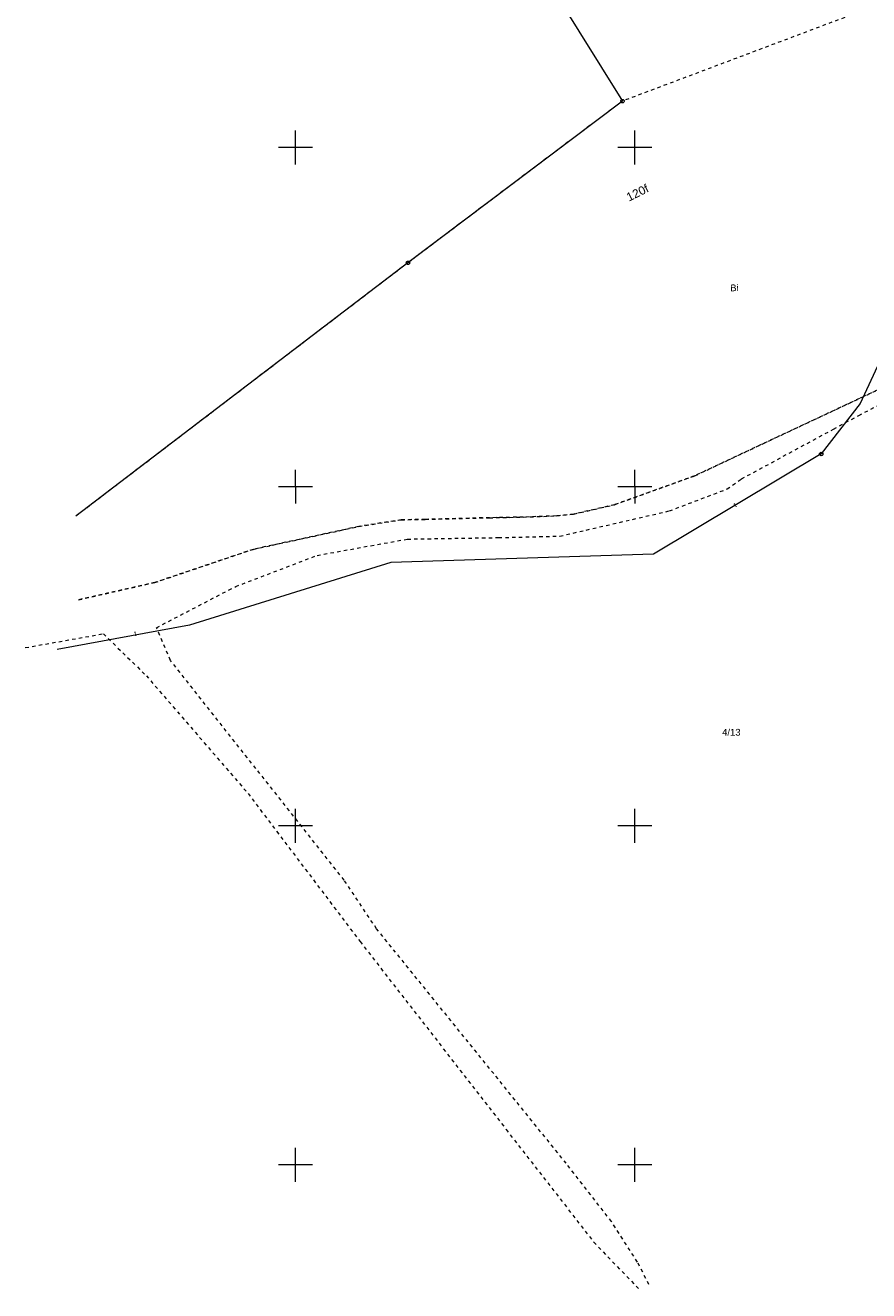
# Model space of a CAD drawing. Extents: x 5474185 to 5474933, y 5916077 to 5916824.
# Tile 1 of 256: x 5474210 to 5474334, y 5916131 to 5916318. Entities that reach past the tile are written whole.
import ezdxf
from ezdxf.enums import TextEntityAlignment as Align

# ---------------------------------------------------------------- set-up
doc = ezdxf.new("R2010")
doc.units = 0
doc.linetypes.add('PRZER1-1', pattern=[1, 0.5, -0.5])
for name, color, linetype, lineweight in [('GEPADR_O', 253, 'CONTINUOUS', 18), ('GEPPGD', 253, 'CONTINUOUS', 18), ('GESDZI', 253, 'CONTINUOUS', 18), ('GESDZI_O', 253, 'CONTINUOUS', 18), ('GESUZY', 253, 'CONTINUOUS', 18), ('GESUZY_O', 253, 'CONTINUOUS', 18), ('GULTPR', 254, 'CONTINUOUS', 18), ('GULTPR_O', 254, 'CONTINUOUS', 18), ('GUPIKP', 253, 'CONTINUOUS', 18), ('Ramka sekcyjna', 253, 'CONTINUOUS', 18)]:
    doc.layers.add(name, color=color, linetype=linetype, lineweight=lineweight)
doc.styles.add('Arial', font='arial.ttf')

msp = doc.modelspace()

# ---------------------------------------------------------------- linework, layer by layer
at = {"layer": 'GEPPGD', "elevation": 10.24, "flags": 128}
for points in [[(5474298.2, 5916307.1), (5474298.277254, 5916307.087764), (5474298.346946, 5916307.052254), (5474298.402254, 5916306.996946), (5474298.437764, 5916306.927254), (5474298.45, 5916306.85), (5474298.437764, 5916306.772746), (5474298.402254, 5916306.703054), (5474298.346946, 5916306.647746), (5474298.277254, 5916306.612236), (5474298.2, 5916306.6), (5474298.122746, 5916306.612236), (5474298.053054, 5916306.647746), (5474297.997746, 5916306.703054), (5474297.962236, 5916306.772746), (5474297.95, 5916306.85), (5474297.962236, 5916306.927254), (5474297.997746, 5916306.996946), (5474298.053054, 5916307.052254), (5474298.122746, 5916307.087764), (5474298.2, 5916307.1)], [(5474266.59, 5916283.26), (5474266.667254, 5916283.247764), (5474266.736946, 5916283.212254), (5474266.792254, 5916283.156946), (5474266.827764, 5916283.087254), (5474266.84, 5916283.01), (5474266.827764, 5916282.932746), (5474266.792254, 5916282.863054), (5474266.736946, 5916282.807746), (5474266.667254, 5916282.772236), (5474266.59, 5916282.76), (5474266.512746, 5916282.772236), (5474266.443054, 5916282.807746), (5474266.387746, 5916282.863054), (5474266.352236, 5916282.932746), (5474266.34, 5916283.01), (5474266.352236, 5916283.087254), (5474266.387746, 5916283.156946), (5474266.443054, 5916283.212254), (5474266.512746, 5916283.247764), (5474266.59, 5916283.26)]]:
    msp.add_lwpolyline(points, close=True, dxfattribs=at)
at = {"layer": 'GESDZI', "linetype": 'Continuous', "lineweight": 13}
for p, q in [((5474256.39, 5916373.91, 10.22), (5474298.2, 5916306.85, 10.22)), ((5474298.2, 5916306.85, 10.22), (5474266.59, 5916283.01, 10.22)), ((5474266.59, 5916283.01, 10.22), (5474217.66, 5916245.65, 10.22))]:
    msp.add_line(p, q, dxfattribs=at)
at = {"layer": 'GESUZY', "linetype": 'PRZER1-1', "lineweight": 13}
for p, q in [((5474349.65, 5916326.23, 10.08), (5474298.2, 5916306.85, 10.08)), ((5474298.2, 5916306.85, 10.08), (5474266.59, 5916283.01, 10.08)), ((5474266.59, 5916283.01, 10.08), (5474217.66, 5916245.65, 10.08)), ((5474308.84, 5916251.6, 10.08), (5474337.62, 5916265.13, 10.08)), ((5474337.62, 5916265.13, 10.08), (5474308.84, 5916251.6, 10.08)), ((5474333.03, 5916260.51, 10.08), (5474341.15, 5916264.7, 10.08)), ((5474329.31, 5916258.5, 10.08), (5474333.03, 5916260.51, 10.08)), ((5474315.74, 5916251.15, 10.08), (5474329.31, 5916258.5, 10.08)), ((5474297, 5916247.33, 10.08), (5474308.84, 5916251.6, 10.08)), ((5474308.84, 5916251.6, 10.08), (5474297, 5916247.33, 10.08)), ((5474313.61, 5916249.66, 10.08), (5474315.74, 5916251.15, 10.08)), ((5474305.12, 5916246.43, 10.08), (5474313.61, 5916249.66, 10.08)), ((5474291.04, 5916245.96, 10.08), (5474297, 5916247.33, 10.08)), ((5474297, 5916247.33, 10.08), (5474291.04, 5916245.96, 10.08)), ((5474269.15, 5916245.18, 10.08), (5474278.59, 5916245.42, 10.08)), ((5474278.59, 5916245.42, 10.08), (5474269.15, 5916245.18, 10.08)), ((5474278.59, 5916245.42, 10.08), (5474283.57, 5916245.51, 10.08)), ((5474283.57, 5916245.51, 10.08), (5474278.59, 5916245.42, 10.08)), ((5474283.57, 5916245.51, 10.08), (5474288.43, 5916245.69, 10.08)), ((5474288.43, 5916245.69, 10.08), (5474283.57, 5916245.51, 10.08)), ((5474288.43, 5916245.69, 10.08), (5474291.04, 5916245.96, 10.08)), ((5474291.04, 5916245.96, 10.08), (5474288.43, 5916245.69, 10.08)), ((5474288.97, 5916242.71, 10.08), (5474305.12, 5916246.43, 10.08)), ((5474243.77, 5916240.76, 10.08), (5474259.34, 5916244.13, 10.08)), ((5474259.34, 5916244.13, 10.08), (5474243.77, 5916240.76, 10.08)), ((5474259.34, 5916244.13, 10.08), (5474265.57, 5916245.11, 10.08)), ((5474265.57, 5916245.11, 10.08), (5474259.34, 5916244.13, 10.08)), ((5474265.57, 5916245.11, 10.08), (5474269.15, 5916245.18, 10.08)), ((5474269.15, 5916245.18, 10.08), (5474265.57, 5916245.11, 10.08)), ((5474253.22, 5916239.87, 10.08), (5474266.49, 5916242.27, 10.08)), ((5474266.49, 5916242.27, 10.08), (5474279.94, 5916242.49, 10.08)), ((5474279.94, 5916242.49, 10.08), (5474288.97, 5916242.71, 10.08)), ((5474229.31, 5916235.88, 10.08), (5474243.77, 5916240.76, 10.08)), ((5474243.77, 5916240.76, 10.08), (5474229.31, 5916235.88, 10.08)), ((5474241.21, 5916235.28, 10.08), (5474253.22, 5916239.87, 10.08)), ((5474218.06, 5916233.32, 10.08), (5474229.31, 5916235.88, 10.08)), ((5474229.31, 5916235.88, 10.08), (5474218.06, 5916233.32, 10.08)), ((5474229.52, 5916229.21, 10.08), (5474241.21, 5916235.28, 10.08)), ((5474231.59, 5916224.39, 10.08), (5474229.52, 5916229.21, 10.08)), ((5474210.21, 5916226.27, 10.08), (5474221.71, 5916228.31, 10.08)), ((5474221.71, 5916228.31, 10.08), (5474228.04, 5916222.12, 10.08)), ((5474257.18, 5916191.99, 10.08), (5474231.59, 5916224.39, 10.08)), ((5474228.04, 5916222.12, 10.08), (5474243.02, 5916204.77, 10.08)), ((5474243.02, 5916204.77, 10.08), (5474259.53, 5916182.93, 10.08)), ((5474261.97, 5916184.81, 10.08), (5474257.18, 5916191.99, 10.08)), ((5474289.91, 5916150.23, 10.08), (5474261.97, 5916184.81, 10.08)), ((5474259.53, 5916182.93, 10.08), (5474281.04, 5916155.24, 10.08)), ((5474281.04, 5916155.24, 10.08), (5474293.97, 5916138.6, 10.08)), ((5474296.57, 5916141.63, 10.08), (5474289.91, 5916150.23, 10.08)), ((5474300.39, 5916135.68, 10.08), (5474296.57, 5916141.63, 10.08)), ((5474293.97, 5916138.6, 10.08), (5474300.84, 5916131.45, 10.08)), ((5474302.09, 5916132.38, 10.08), (5474300.39, 5916135.68, 10.08))]:
    msp.add_line(p, q, dxfattribs=at)
at = {"layer": 'GULTPR', "linetype": 'Continuous', "lineweight": 13}
for p, q in [((5474339.59, 5916276.08, 10.14), (5474333.24, 5916262.26, 10.14)), ((5474333.24, 5916262.26, 10.14), (5474327.49, 5916254.82, 10.14)), ((5474327.49, 5916254.82, 10.14), (5474302.79, 5916240.04, 10.14)), ((5474302.79, 5916240.04, 10.14), (5474264.04, 5916238.84, 10.14)), ((5474264.04, 5916238.84, 10.14), (5474234.42, 5916229.59, 10.14)), ((5474234.42, 5916229.59, 10.14), (5474214.9, 5916225.98, 10.14))]:
    msp.add_line(p, q, dxfattribs=at)
at = {"layer": 'GUPIKP', "elevation": 10.16, "flags": 128}
msp.add_lwpolyline([(5474327.49, 5916255.07), (5474327.554705, 5916255.061481), (5474327.615, 5916255.036506), (5474327.666777, 5916254.996777), (5474327.706506, 5916254.945), (5474327.731481, 5916254.884705), (5474327.74, 5916254.82), (5474327.731481, 5916254.755295), (5474327.706506, 5916254.695), (5474327.666777, 5916254.643223), (5474327.615, 5916254.603494), (5474327.554705, 5916254.578519), (5474327.49, 5916254.57), (5474327.425295, 5916254.578519), (5474327.365, 5916254.603494), (5474327.313223, 5916254.643223), (5474327.273494, 5916254.695), (5474327.248519, 5916254.755295), (5474327.24, 5916254.82), (5474327.248519, 5916254.884705), (5474327.273494, 5916254.945), (5474327.313223, 5916254.996777), (5474327.365, 5916255.036506), (5474327.425295, 5916255.061481), (5474327.49, 5916255.07)], close=True, dxfattribs=at)
at = {"layer": 'Ramka sekcyjna', "linetype": 'Continuous', "lineweight": 18, "elevation": 100, "flags": 128}
for points in [[(5474250, 5916297.5), (5474250, 5916302.5)], [(5474300, 5916297.5), (5474300, 5916302.5)], [(5474252.5, 5916300), (5474247.5, 5916300)], [(5474302.5, 5916300), (5474297.5, 5916300)], [(5474250, 5916250), (5474250, 5916252.5)], [(5474300, 5916250), (5474300, 5916252.5)], [(5474252.5, 5916250), (5474247.5, 5916250)], [(5474252.5, 5916250), (5474247.5, 5916250)], [(5474250, 5916250), (5474250, 5916247.5)], [(5474302.5, 5916250), (5474297.5, 5916250)], [(5474302.5, 5916250), (5474297.5, 5916250)], [(5474300, 5916250), (5474300, 5916247.5)], [(5474250, 5916197.5), (5474250, 5916202.5)], [(5474300, 5916197.5), (5474300, 5916202.5)], [(5474252.5, 5916200), (5474247.5, 5916200)], [(5474302.5, 5916200), (5474297.5, 5916200)], [(5474250, 5916147.5), (5474250, 5916152.5)], [(5474300, 5916147.5), (5474300, 5916152.5)], [(5474252.5, 5916150), (5474247.5, 5916150)], [(5474302.5, 5916150), (5474297.5, 5916150)]]:
    msp.add_lwpolyline(points, dxfattribs=at)

# ---------------------------------------------------------------- texts
at = {"layer": 'GEPADR_O', "linetype": 'Continuous', "lineweight": 0, "style": 'Arial'}
msp.add_text('120f', height=1.25, rotation=26.281547, dxfattribs=at).set_placement((5474299.157493, 5916292.033401, 10.8))
at = {"layer": 'GESDZI_O', "linetype": 'Continuous', "lineweight": 0, "style": 'Arial'}
msp.add_text('4/13', height=1, dxfattribs=at).set_placement((5474314.23621, 5916213.287672, 10.8), align=Align.CENTER)
at = {"layer": 'GESUZY_O', "linetype": 'Continuous', "lineweight": 0, "style": 'Arial'}
msp.add_text('Bi', height=1, rotation=2.540028, dxfattribs=at).set_placement((5474314.091604, 5916278.7963, 10.8))
at = {"layer": 'GULTPR_O', "linetype": 'Continuous', "lineweight": 0, "style": 'Arial'}
for rotation, p in [(30.895476, (5474314.976663, 5916246.990255, 10.8)), (8.746156, (5474226.477604, 5916227.955666, 10.8))]:
    msp.add_text('t', height=0.75, rotation=rotation, dxfattribs=at).set_placement(p, align=Align.CENTER)

doc.saveas('drawing.dxf')
